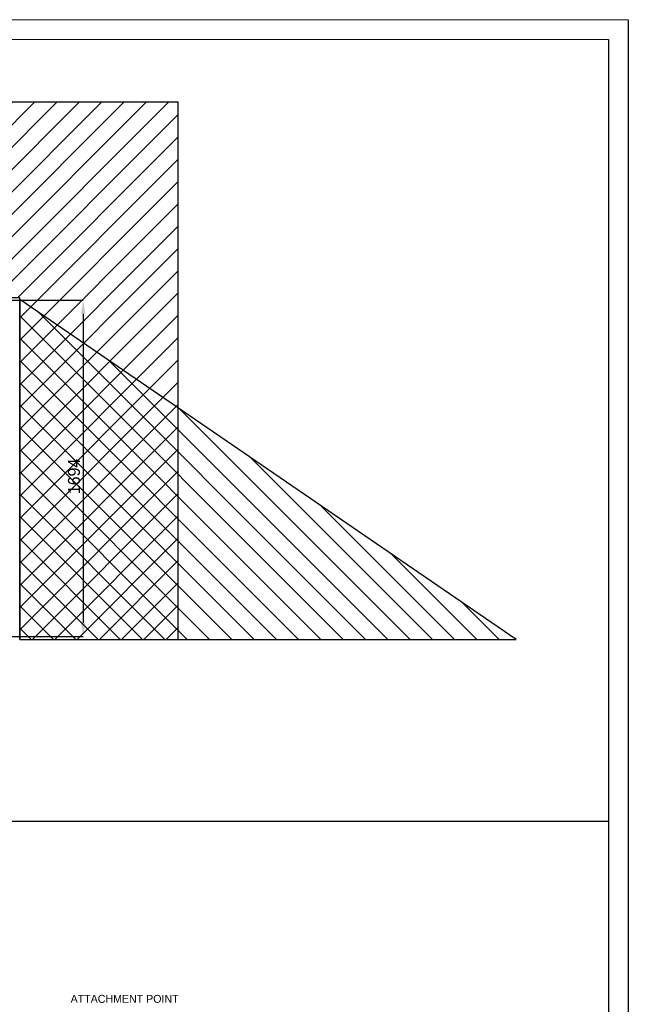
# Model space of a CAD drawing. Header units: millimetres. Extents: x 0 to 39823, y 0 to 11880.
# Tile 83 of 83: x 36758 to 39823, y 6922 to 11880. Entities that reach past the tile are written whole.
import ezdxf

# ---------------------------------------------------------------- set-up
doc = ezdxf.new("R2010")
doc.units = ezdxf.units.MM
doc.header["$PDSIZE"] = -1
for name, color, linetype in [('ANOTACIJE', 7, 'Continuous'), ('DIMENZIJE', 4, 'Continuous'), ('FORMAT', 7, 'Continuous'), ('ODMIKI funkcionalni', 253, 'Continuous'), ('ODMIKI varnostni', 252, 'Continuous')]:
    doc.layers.add(name, color=color, linetype=linetype)
doc.styles.add('SLDTEXTSTYLE1', font='txt')
doc.styles.add('SLDTEXTSTYLE6', font='txt')
doc.dimstyles.new('SLDDIMSTYLE0', dxfattribs={"dimtxt": 3, "dimasz": 3.414889, "dimexe": 0, "dimexo": 0.0625, "dimgap": 0.75, "dimtad": 1, "dimdec": 0, "dimlfac": 20, "dimrnd": 1e-09, "dimzin": 12, "dimdsep": 46, "dimtxsty": 'SLDTEXTSTYLE6', "dimsah": 1, "dimcen": 0.09, "dimadec": 0, "dimazin": 3, "dimtfac": 1, "dimtdec": 0, "dimtofl": 0, "dimtmove": 0, "dimatfit": 3, "dimfxl": 1, "dimfrac": 2, "dimtolj": 1, "dimtzin": 12, "dimarcsym": 0})

# ---------------------------------------------------------------- blocks, each defined once
blk = doc.blocks.new('*D11')
at = {"layer": 'Defpoints', "color": 0, "ltscale": 20, "transparency": 16777216}
for p in [(35131.7, 10467.8), (30473.7, 8774.1), (37077.8, 8774.1)]:
    blk.add_point(p, dxfattribs=at)
at = {"layer": 'DIMENZIJE', "color": 0, "lineweight": -2, "ltscale": 20, "transparency": 16777216}
for p, q in [((35133, 10467.8), (37077.8, 10467.8)), ((37077.8, 10399.5), (37077.8, 8842.4)), ((30475, 8774.1), (37077.8, 8774.1))]:
    blk.add_line(p, q, dxfattribs=at)
at = {"layer": 'DIMENZIJE', "color": 0, "ltscale": 20, "transparency": 16777216}
for points in [[(37066.4, 10399.5), (37089.2, 10399.5), (37077.8, 10467.8)], [(37066.4, 8842.4), (37089.2, 8842.4), (37077.8, 8774.1)]]:
    blk.add_solid(points, dxfattribs=at)
at = {"layer": 'DIMENZIJE', "color": 0, "ltscale": 20, "transparency": 16777216, "insert": (37001.1, 9580), "char_height": 60, "attachment_point": 2, "rotation": 90, "style": 'SLDTEXTSTYLE6'}
blk.add_mtext('\\A1;1694', dxfattribs=at)

msp = doc.modelspace()

# ---------------------------------------------------------------- hatches: boundary and pattern name
at = {"layer": 'ODMIKI funkcionalni'}
h = msp.add_hatch(dxfattribs=at)
h.set_pattern_fill('ANSI31', color=256, scale=25)
h.paths.add_polyline_path([(37556.8, 11465.7), (29806.7, 11465.7), (29806.7, 8759.1), (30306.5, 8759.1), (30306.5, 10480.9), (36758.1, 10480.9), (36758.1, 8759.1), (37556.8, 8759.1)])
at = {"layer": 'ODMIKI varnostni'}
h = msp.add_hatch(dxfattribs=at)
h.set_pattern_fill('ANSI31', color=256, scale=25, angle=90)
h.paths.add_polyline_path([(30306.5, 10470.4), (27806.5, 8759.1), (30306.5, 8759.1)])
h.paths.add_polyline_path([(36758.1, 10470.4), (36758.1, 8759.1), (39258.1, 8759.1)])

# ---------------------------------------------------------------- linework, layer by layer
at = {"layer": 'FORMAT', "color": 7, "linetype": 'Continuous', "lineweight": 18, "ltscale": 27}
for p, q in [((0, 11880), (39823.2, 11880)), ((500, 11780), (39723.2, 11780))]:
    msp.add_line(p, q, dxfattribs=at)
at = {"layer": 'FORMAT', "ltscale": 27}
for p, q in [((39823.2, 11880), (39823.2, 0)), ((39723.2, 11780), (39723.2, 100)), ((31314.4, 7844.6), (39723.2, 7844.6))]:
    msp.add_line(p, q, dxfattribs=at)
at = {"layer": 'ODMIKI funkcionalni', "ltscale": 10}
for p, q in [((29806.7, 11465.7), (37556.8, 11465.7)), ((37556.8, 8759.1), (37556.8, 11465.7)), ((30306.5, 10480.9), (36758.1, 10480.9)), ((36758.1, 8759.1), (36758.1, 10480.9)), ((36758.1, 8759.1), (37556.8, 8759.1))]:
    msp.add_line(p, q, dxfattribs=at)
at = {"layer": 'ODMIKI varnostni'}
for p, q in [((36758.1, 10470.4), (36758.1, 8759.1)), ((39258.1, 8759.1), (36758.1, 10470.4)), ((36758.1, 8759.1), (39258.1, 8759.1))]:
    msp.add_line(p, q, dxfattribs=at)

# ---------------------------------------------------------------- texts
at = {"layer": 'ANOTACIJE', "color": 0, "insert": (37014.5, 6969.4), "char_height": 40, "attachment_point": 1, "style": 'SLDTEXTSTYLE1'}
msp.add_mtext('ATTACHMENT POINT', dxfattribs=at)

# ---------------------------------------------------------------- dimensions: what is measured, and where the dimension line sits
at = {"layer": 'DIMENZIJE', "ltscale": 20}
dim = msp.add_linear_dim(base=(37077.8, 8774.1), p1=(35131.7, 10467.8), p2=(30473.7, 8774.1), angle=90, dimstyle='SLDDIMSTYLE0', override={"dimscale": 20, "dimlfac": 1}, dxfattribs=at)
dim.commit()
dim.dimension.update_dxf_attribs({"geometry": '*D11', "text_midpoint": (37077.8, 9580), "dimtype": 160})

doc.saveas('drawing.dxf')
